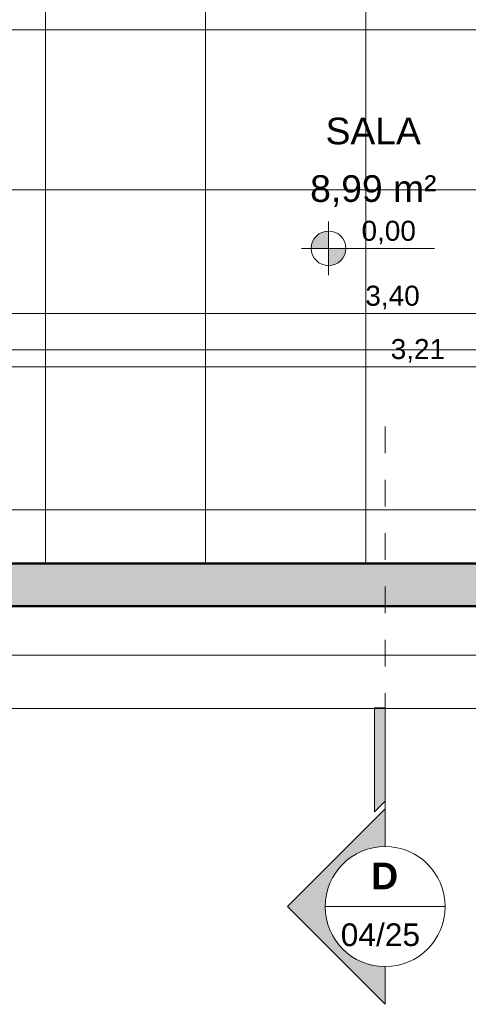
# Model space of a CAD drawing. Header units: metres. Extents: x -10.5 to 2.8, y -19.7 to -9.5.
# Tile 19 of 32: x -2.8 to -1.1, y -19.7 to -16. Entities that reach past the tile are written whole.
import ezdxf

# ---------------------------------------------------------------- set-up
doc = ezdxf.new("R2010")
doc.units = ezdxf.units.M
doc.linetypes.add('Traço ponto', pattern=[0.015875, 0.00635, -0.004763, 0, -0.004763])
for name, color, linetype, lineweight in [('A-ANNO-DIMS', 7, 'Continuous', 9), ('A-ANNO-DIMS-50', 7, 'Continuous', 9), ('A-AREA-IDEN', 7, 'Continuous', 9), ('A-FLOR-PATT', 7, 'Continuous', 5), ('A-WALL-PATT', 7, 'Continuous', 5), ('G-ANNO-DIMS', 7, 'Continuous', 9), ('G-ANNO-SYMB', 7, 'Continuous', 9), ('I-WALL', 7, 'Continuous', 5)]:
    doc.layers.add(name, color=color, linetype=linetype, lineweight=lineweight)
doc.styles.add('Arial_1', font='arial.ttf', dxfattribs={"height": 0.085})
doc.styles.add('Arial_2', font='arial.ttf', dxfattribs={"height": 0.1})
doc.styles.add('Arial_3', font='arial.ttf', dxfattribs={"height": 0.075})
doc.styles.add('Arial_B', font='arialbd.ttf', dxfattribs={"height": 0.1})
doc.dimstyles.new('Com_linha__ref__contínua__-_Cor_Vermelha_Arial_1_5mm', dxfattribs={"dimscale": 0.3048, "dimtxt": 0.076519, "dimasz": 0.328084, "dimexe": 0.246063, "dimexo": 0.246063, "dimgap": 0.024606, "dimtad": 1, "dimrnd": 0.01, "dimzin": 0, "dimdsep": 46, "dimtxsty": 'Arial_3', "dimblk1": 'OBLIQUE', "dimblk2": 'OBLIQUE', "dimsah": 1, "dimcen": 0.09, "dimdle": 0.246063, "dimazin": 0, "dimtfac": 1, "dimtdec": 4, "dimtix": 1, "dimtmove": 0, "dimatfit": 3, "dimfxl": 1, "dimtvp": 1, "dimtolj": 1, "dimtzin": 0, "dimarcsym": 2})

# ---------------------------------------------------------------- blocks, each defined once
blk = doc.blocks.new('DIMBLOCK62-NIVEL TERREO')
at = {"layer": 'A-ANNO-DIMS-50', "color": 242, "true_color": 0xbd2b2e, "transparency": 16777216}
for p, q in [((-8.3336, -18.4184), (-8.3336, -18.31)), ((0.5064, -18.4184), (0.5064, -18.31)), ((-8.3336, -18.4184), (-8.2836, -18.3684)), ((0.5064, -18.4184), (0.5564, -18.3684)), ((-8.3336, -18.4184), (-8.3836, -18.4684)), ((-8.3336, -18.4184), (0.5064, -18.4184)), ((-8.3336, -18.4184), (-8.3336, -18.4934)), ((0.5064, -18.4184), (0.4564, -18.4684)), ((0.5064, -18.4184), (0.5064, -18.4934))]:
    blk.add_line(p, q, dxfattribs=at)
at = {"layer": 'A-ANNO-DIMS-50', "color": 0, "transparency": 16777216, "insert": (-4.0148, -18.3135), "char_height": 0.075, "width": 0.242979, "attachment_point": 1, "line_spacing_factor": 0.941778, "style": 'Arial_3'}
blk.add_mtext('8,84', dxfattribs=at)
blk = doc.blocks.new('_Oblique')
at = {"color": 0, "linetype": 'ByBlock', "lineweight": -2}
blk.add_line((-0.5, -0.5), (0.5, 0.5), dxfattribs=at)
blk = doc.blocks.new('DIMBLOCK64-NIVEL TERREO')
at = {"layer": 'A-ANNO-DIMS-50', "color": 242, "true_color": 0xbd2b2e, "transparency": 16777216}
for p, q in [((-8.8336, -18.6184), (-8.8336, -18.15)), ((1.0064, -18.6184), (1.0064, -18.15)), ((-8.8336, -18.6184), (-8.7836, -18.5684)), ((1.0064, -18.6184), (1.0564, -18.5684)), ((-8.9086, -18.6184), (1.0814, -18.6184)), ((-8.8336, -18.6184), (-8.8836, -18.6684)), ((-8.8336, -18.6184), (-8.8336, -18.6934)), ((1.0064, -18.6184), (0.9564, -18.6684)), ((1.0064, -18.6184), (1.0064, -18.6934))]:
    blk.add_line(p, q, dxfattribs=at)
at = {"layer": 'A-ANNO-DIMS-50', "color": 0, "transparency": 16777216, "insert": (-4.0148, -18.5135), "char_height": 0.075, "width": 0.242979, "attachment_point": 1, "line_spacing_factor": 0.941778, "style": 'Arial_3'}
blk.add_mtext('9,84', dxfattribs=at)
blk = doc.blocks.new('Corte - Extremidade superior do corte - Preenchido-319564-NIVEL TERREO')
at = {"layer": 'G-ANNO-SYMB'}
h = blk.add_hatch(color=256, dxfattribs=at)
edge = h.paths.add_edge_path()
edge.add_line((0.001328, 0), (-0.0015, 0))
edge.add_arc((-0.006, 0), 0.0045, 0, 180)
edge.add_line((-0.0105, 0), (-0.013328, 0))
edge.add_line((-0.013328, 0), (-0.006, 0.007328))
edge.add_line((-0.006, 0.007328), (0.001328, 0))
blk.add_hatch(color=256, dxfattribs=at).paths.add_polyline_path([(0.008894, 0), (0.001894, 0), (0.001094, 0.0008), (0.008894, 0.0008)])
at = {"layer": 'G-ANNO-SYMB', "lineweight": 18}
for p, q in [((-0.006, 0.007328), (-0.013328, 0)), ((-0.006, 0.007328), (-0.013328, 0)), ((-0.006, 0.007328), (0.001328, 0)), ((0.001328, 0), (-0.006, 0.007328)), ((0.008894, 0.0008), (0.001094, 0.0008)), ((0.001094, 0.0008), (0.001894, 0)), ((0.008894, 0), (0.008894, 0.0008)), ((-0.0015, 0), (0.001328, 0)), ((-0.0105, 0), (-0.013328, 0)), ((-0.013328, 0), (-0.0105, 0)), ((-0.0015, 0), (0.001328, 0)), ((0.001894, 0), (0.008894, 0))]:
    blk.add_line(p, q, dxfattribs=at)
for start, end in [(360, 180), (0, 180), (180, 360)]:
    blk.add_arc((-0.006, 0), 0.0045, start, end, dxfattribs=at)
blk = doc.blocks.new('Elevações de ponto - Cota de elevação - planta-402364-NIVEL TERREO')
at = {"layer": 'G-ANNO-DIMS'}
h = blk.add_hatch(color=256, dxfattribs=at)
edge = h.paths.add_edge_path()
edge.add_line((-0.002, 0.0013), (-0.002, 0))
edge.add_line((-0.002, 0), (-0.0033, 0))
edge.add_arc((-0.002, 0), 0.0013, 90, 180, ccw=False)
h = blk.add_hatch(color=256, dxfattribs=at)
edge = h.paths.add_edge_path()
edge.add_arc((-0.002, 0), 0.0013, -90, 0, ccw=False)
edge.add_line((-0.002, -0.0013), (-0.002, 0))
edge.add_line((-0.002, 0), (-0.0007, 0))
for p, q in [((-0.002, -0.002), (-0.002, 0.002)), ((-0.002, 0.0013), (-0.002, 0)), ((-0.00403, 0), (0.005929, 0)), ((-0.002, 0), (-0.0033, 0)), ((-0.002, -0.0013), (-0.002, 0)), ((-0.002, 0), (-0.0007, 0))]:
    blk.add_line(p, q, dxfattribs=at)
blk.add_circle((-0.002, 0), 0.0013, dxfattribs=at)
for start, end in [(360, 90), (180, 270)]:
    blk.add_arc((-0.002, 0), 0.0013, start, end, dxfattribs=at)
blk = doc.blocks.new('DIMBLOCK98-NIVEL TERREO')
at = {"layer": 'A-ANNO-DIMS-50', "color": 242, "true_color": 0xbd2b2e, "transparency": 16777216}
for p, q in [((-3.0537, -17.1384), (-3.0537, -17.0634)), ((-3.0537, -17.1384), (-3.0037, -17.0884)), ((0.3464, -17.1384), (0.3464, -17.0634)), ((0.3464, -17.1384), (0.3964, -17.0884)), ((-3.1287, -17.1384), (0.4214, -17.1384)), ((-3.0537, -17.1384), (-3.1037, -17.1884)), ((-3.0537, -17.1384), (-3.0537, -17.1427)), ((0.3464, -17.1384), (0.2964, -17.1884)), ((0.3464, -17.1384), (0.3464, -17.1427))]:
    blk.add_line(p, q, dxfattribs=at)
at = {"layer": 'A-ANNO-DIMS-50', "color": 0, "transparency": 16777216, "insert": (-1.4549, -17.0336), "char_height": 0.075, "width": 0.242979, "attachment_point": 1, "line_spacing_factor": 0.941778, "style": 'Arial_3'}
blk.add_mtext('3,40', dxfattribs=at)
blk = doc.blocks.new('DIMBLOCK99-NIVEL TERREO')
at = {"layer": 'A-ANNO-DIMS-50', "color": 242, "true_color": 0xbd2b2e, "transparency": 16777216}
for p, q in [((-2.8637, -17.3384), (-2.8637, -17.2634)), ((0.3464, -17.3384), (0.3464, -17.2634)), ((-2.8637, -17.3384), (-2.8137, -17.2884)), ((0.3464, -17.3384), (0.3964, -17.2884)), ((-2.9387, -17.3384), (0.4214, -17.3384)), ((-2.8637, -17.3384), (-2.9137, -17.3884)), ((-2.8637, -17.3384), (-2.8637, -17.3427)), ((0.3464, -17.3384), (0.2964, -17.3884)), ((0.3464, -17.3384), (0.3464, -17.3427))]:
    blk.add_line(p, q, dxfattribs=at)
at = {"layer": 'A-ANNO-DIMS-50', "color": 0, "transparency": 16777216, "insert": (-1.3599, -17.2336), "char_height": 0.075, "width": 0.242979, "attachment_point": 1, "line_spacing_factor": 0.941778, "style": 'Arial_3'}
blk.add_mtext('3,21', dxfattribs=at)

msp = doc.modelspace()

# ---------------------------------------------------------------- hatches: boundary and pattern name
at = {"layer": 'A-FLOR-PATT', "true_color": 0x787878}
h = msp.add_hatch(dxfattribs=at)
h.set_pattern_fill('FP_7', color=8, style=0, pattern_type=2)
h.set_pattern_definition([(0, (-2.654, -16.075), (0, 0.6), []), (90, (-2.654, -16.075), (-0.6, 4e-17), [])])
h.paths.add_polyline_path([(-3.2137, -18.075), (-3.2137, -17.275), (-3.2337, -17.275), (-3.2337, -16.405), (-2.8637, -16.405), (-2.8637, -18.075), (0.3464, -18.075), (0.3464, -15.475), (-3.3837, -15.475), (-3.3834, -15.235), (-3.2629, -15.235), (-3.2629, -15.255), (-3.2237, -15.255), (-3.2237, -15.315), (-0.8236, -15.315), (-0.8236, -11.395), (-3.2237, -11.395), (-3.2237, -14.375), (-3.2537, -14.375), (-3.2537, -14.395), (-3.3837, -14.395), (-3.3837, -14.275), (-4.9836, -14.275), (-4.9836, -14.395), (-5.1136, -14.395), (-5.1136, -14.375), (-5.1436, -14.375), (-5.1436, -11.395), (-7.5437, -11.395), (-7.5437, -15.315), (-5.1436, -15.315), (-5.1436, -15.255), (-5.1043, -15.255), (-5.1043, -15.235), (-4.9836, -15.235), (-4.9836, -15.475), (-6.0136, -15.475), (-6.0136, -18.075), (-5.2136, -18.075), (-5.2136, -17.575), (-4.0136, -17.575), (-4.0136, -18.075), (-3.2157, -18.075)])
h.paths.add_polyline_path([(-4.6136, -17.7955), (-4.6067, -17.7941), (-4.6036, -17.7928), (-4.5994, -17.7897), (-4.5963, -17.7855), (-4.5943, -17.7807), (-4.5936, -17.7755), (-4.5943, -17.7703), (-4.5963, -17.7655), (-4.5994, -17.7614), (-4.6036, -17.7582), (-4.6099, -17.756), (-4.6136, -17.7555), (-4.6188, -17.7562), (-4.6236, -17.7582), (-4.6277, -17.7614), (-4.6309, -17.7655), (-4.6329, -17.7703), (-4.6336, -17.7755), (-4.6329, -17.7807), (-4.6309, -17.7855), (-4.6277, -17.7897), (-4.6236, -17.7928), (-4.6174, -17.795), (-4.6155, -17.7953)])
h.paths.add_polyline_path([(-2.5041, -15.2918), (-2.5464, -15.2845), (-2.5396, -15.265), (-2.5041, -15.271), (-2.4727, -15.271), (-2.4396, -15.265), (-2.4396, -15.2439), (-2.4496, -15.2439), (-2.4496, -15.2339), (-3.254, -15.2339), (-3.254, -15.1939), (-2.4494, -15.1939), (-2.4494, -15.1839), (-2.4394, -15.1839), (-2.4394, -15.1639), (-2.4726, -15.158), (-2.5062, -15.158), (-2.5394, -15.1639), (-2.5462, -15.1445), (-2.504, -15.1372), (-2.4611, -15.1386), (-2.4194, -15.1486), (-2.4194, -15.1839), (-2.4094, -15.1839), (-2.4094, -15.1939), (-2.3696, -15.1939), (-2.3696, -15.2339), (-2.4096, -15.2339), (-2.4096, -15.2439), (-2.4196, -15.2439), (-2.4196, -15.2803), (-2.4612, -15.2904), (-2.4727, -15.2908)])
h.paths.add_polyline_path([(-5.8632, -15.2918), (-5.906, -15.2904), (-5.9477, -15.2803), (-5.9477, -15.2439), (-5.9577, -15.2439), (-5.9577, -15.2339), (-5.9977, -15.2339), (-5.9977, -15.1939), (-5.9579, -15.1939), (-5.9579, -15.1839), (-5.9479, -15.1839), (-5.9479, -15.1486), (-5.9062, -15.1386), (-5.861, -15.1376), (-5.8211, -15.1445), (-5.8279, -15.1639), (-5.8633, -15.158), (-5.8947, -15.158), (-5.9279, -15.1639), (-5.9279, -15.1839), (-5.9179, -15.1839), (-5.9179, -15.1939), (-5.1133, -15.1939), (-5.1133, -15.2339), (-5.9177, -15.2339), (-5.9177, -15.2439), (-5.9277, -15.2439), (-5.9277, -15.265), (-5.8946, -15.271), (-5.8609, -15.271), (-5.8277, -15.265), (-5.8209, -15.2845), (-5.8609, -15.2914)])
at = {"layer": 'A-WALL-PATT', "true_color": 0x808080}
h = msp.add_hatch(color=8, dxfattribs=at)
h.paths.add_polyline_path([(-2.8823, -18.235), (0.5064, -18.235), (0.5064, -18.075), (-2.8823, -18.075), (-2.8823, -18.225)])
h.paths.add_polyline_path([(0.4964, -18.225), (0.1964, -18.225), (0.1964, -18.085), (0.4964, -18.085)])

# ---------------------------------------------------------------- linework, layer by layer
at = {"layer": 'G-ANNO-SYMB', "linetype": 'Traço ponto', "lineweight": 18}
msp.add_line((-1.3806, -19.0617), (-1.3806, -17.5185), dxfattribs=at)
at = {"layer": 'G-ANNO-SYMB', "lineweight": 18}
msp.add_line((-1.6056, -19.3617), (-1.1556, -19.3617), dxfattribs=at)
at = {"layer": 'I-WALL', "lineweight": 50}
for p, q in [((0.3464, -18.075), (-2.8823, -18.075)), ((-2.8823, -18.235), (0.5064, -18.235))]:
    msp.add_line(p, q, dxfattribs=at)

# ---------------------------------------------------------------- block references
at = {"layer": 'G-ANNO-DIMS', "xscale": 49.99999999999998, "yscale": 49.99999999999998, "zscale": 49.99999999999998}
msp.add_blockref('Elevações de ponto - Cota de elevação - planta-402364-NIVEL TERREO', (-1.4926, -16.8935), dxfattribs=at)
at = {"layer": 'G-ANNO-SYMB', "lineweight": 18, "xscale": 49.99999999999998, "yscale": 49.99999999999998, "zscale": 49.99999999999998, "rotation": 89.99999999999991}
msp.add_blockref('Corte - Extremidade superior do corte - Preenchido-319564-NIVEL TERREO', (-1.3806, -19.0617), dxfattribs=at)

# ---------------------------------------------------------------- texts
at = {"layer": 'A-AREA-IDEN', "char_height": 0.1, "attachment_point": 1, "style": 'Arial_2'}
for s, insert, width in [('SALA', (-1.604, -16.4035), 0.444937), ('8,99 m²', (-1.6618, -16.6194), 0.585232)]:
    msp.add_mtext(s, dxfattribs=dict(at, insert=insert, width=width))
at = {"layer": 'G-ANNO-DIMS', "lineweight": 18, "insert": (-1.4694, -16.7901), "char_height": 0.075, "width": 0.244244, "attachment_point": 1, "line_spacing_factor": 0.941778, "style": 'Arial_3'}
msp.add_mtext('0,00', dxfattribs=at)
at = {"layer": 'G-ANNO-SYMB', "attachment_point": 1}
for s, insert, char_height, width, style in [('\\fArial|b1|i0|c0|p34|;D', (-1.4329, -19.1966), 0.1, 0.124262, 'Arial_B'), ('04/25', (-1.547, -19.4247), 0.085, 0.376793, 'Arial_1')]:
    msp.add_mtext(s, dxfattribs=dict(at, insert=insert, char_height=char_height, width=width, style=style))

# ---------------------------------------------------------------- dimensions: what is measured, and where the dimension line sits
at = {"layer": 'A-ANNO-DIMS', "color": 242, "true_color": 0xbd2b2e}
for base, p1, p2, override, picture, middle in [((0.3464, -17.1384), (-3.0537, -17.0677), (0.3464, -17.0677), {"dimpost": '<>', "dimfxl": 3.4001}, 'DIMBLOCK98-NIVEL TERREO', (-1.3536, -17.0926)), ((0.3464, -17.3384), (-2.8637, -17.2677), (0.3464, -17.2677), {"dimpost": '<>', "dimfxl": 3.2101}, 'DIMBLOCK99-NIVEL TERREO', (-1.2586, -17.2926)), ((1.0064, -18.6184), (-8.8336, -18.075), (1.0064, -18.075), {"dimpost": '<>', "dimfxl": 9.84}, 'DIMBLOCK64-NIVEL TERREO', (-3.9136, -18.5726)), ((0.5064, -18.4184), (-8.3336, -18.235), (0.5064, -18.235), {"dimpost": '<>', "dimfxl": 8.84}, 'DIMBLOCK62-NIVEL TERREO', (-3.9136, -18.3726))]:
    dim = msp.add_linear_dim(base=base, p1=p1, p2=p2, dimstyle='Com_linha__ref__contínua__-_Cor_Vermelha_Arial_1_5mm', override=override, dxfattribs=at)
    dim.commit()
    dim.dimension.update_dxf_attribs({"geometry": picture, "text_midpoint": middle})

doc.saveas('drawing.dxf')
